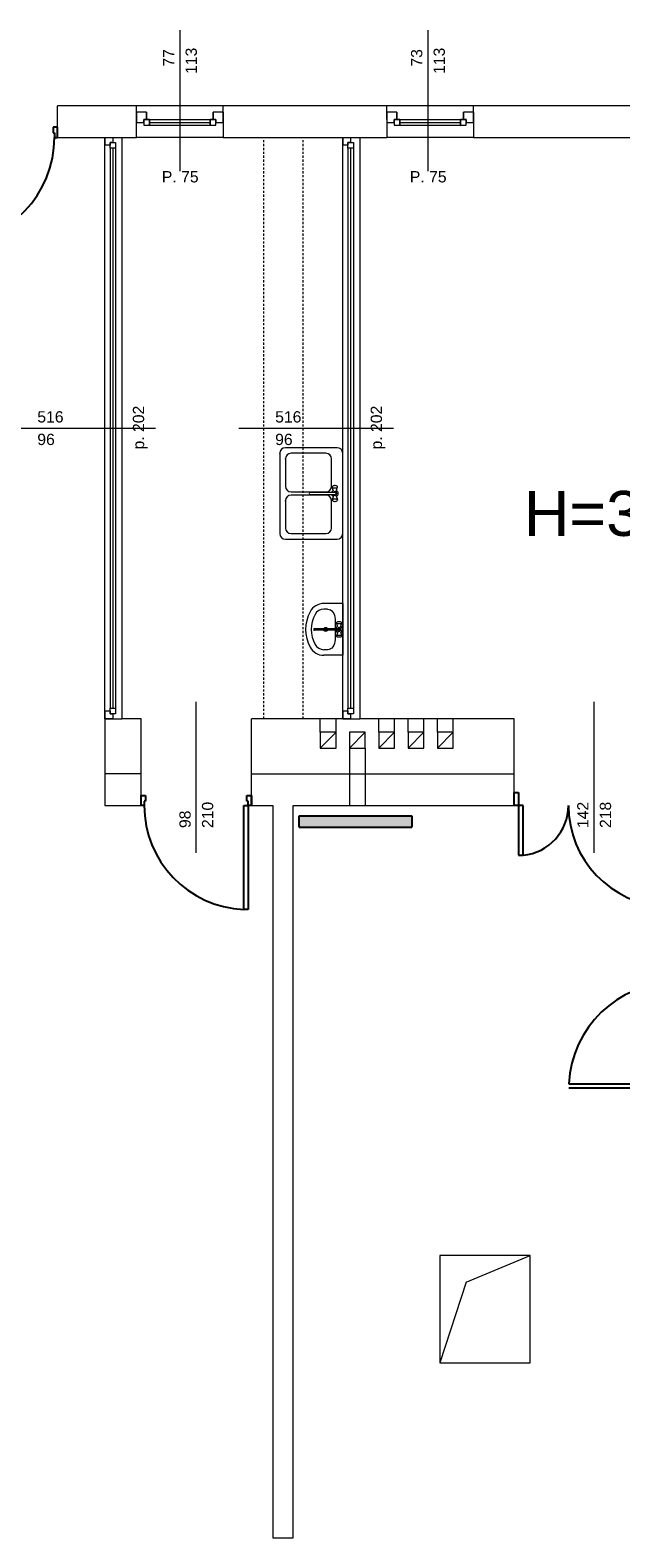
# Model space of a CAD drawing. Header units: millimetres. Extents: x 12683 to 90307, y 30842 to 62253.
# Tile 102 of 152: x 47999 to 48523, y 50806 to 52144. Entities that reach past the tile are written whole.
import ezdxf

# ---------------------------------------------------------------- set-up
doc = ezdxf.new("R2010")
doc.units = ezdxf.units.MM
doc.header["$LTSCALE"] = 0.6
doc.linetypes.add('CIEPLA', pattern=[5.7625, 3.175, -2.5875])
doc.layers.add('zzz_podklady_drzwi', color=252, linetype='Continuous')
doc.layers.add('zzz_podklady_grzejniki_ist', color=252, linetype='Continuous')
for name, color, linetype, lineweight in [('zzz_podklady_drzwi_opisy', 252, 'Continuous', 15), ('zzz_podklady_konstrukcja', 252, 'CIEPLA', 15), ('zzz_podklady_opisy', 252, 'Continuous', 15), ('zzz_podklady_sciany', 252, 'Continuous', 15)]:
    doc.layers.add(name, color=color, linetype=linetype, lineweight=lineweight)
doc.styles.add('GENERATED_STYLE_1', font='ARIAL.TTF')

msp = doc.modelspace()

# ---------------------------------------------------------------- hatches: boundary and pattern name
at = {"layer": 'zzz_podklady_grzejniki_ist'}
msp.add_hatch(color=256, dxfattribs=at).paths.add_polyline_path([(48337.9, 51436.4), (48337.9, 51446.4), (48237.9, 51446.4), (48237.9, 51436.4)], flags=0)

# ---------------------------------------------------------------- linework, layer by layer
at = {"layer": 'zzz_podklady_drzwi'}
for p, q in [((48023.6, 52057.5), (48019.6, 52057.5)), ((48019.6, 52057.5), (48019.6, 52052.5)), ((48023.6, 52048.5), (48023.6, 52057.5)), ((48023.6, 52048.5), (48023.6, 52057.5)), ((48023.6, 52048.5), (48023.6, 52057.5)), ((48019.6, 52052.5), (48020.8, 52052.5)), ((48020.8, 52052.5), (48020.8, 52048.5)), ((48020.8, 52048.5), (48023.6, 52048.5)), ((48428.6, 51455.5), (48428.6, 51467)), ((48428.6, 51467), (48432.6, 51467)), ((48428.6, 51455.5), (48428.6, 51467)), ((48428.6, 51455.5), (48428.6, 51467)), ((48432.6, 51467), (48432.6, 51455.5)), ((48097.6, 51455.5), (48097.6, 51464.5)), ((48097.6, 51464.5), (48101.6, 51464.5)), ((48097.6, 51455.5), (48097.6, 51464.5)), ((48097.6, 51455.5), (48097.6, 51464.5)), ((48100.4, 51455.5), (48097.6, 51455.5)), ((48101.6, 51459.5), (48100.4, 51459.5)), ((48100.4, 51459.5), (48100.4, 51455.5)), ((48101.6, 51464.5), (48101.6, 51459.5)), ((48188.8, 51363.1), (48188.8, 51455.5)), ((48188.8, 51455.5), (48192.8, 51455.5)), ((48191.6, 51459.5), (48191.6, 51464.5)), ((48191.6, 51464.5), (48195.6, 51464.5)), ((48192.8, 51459.5), (48191.6, 51459.5)), ((48192.8, 51455.5), (48192.8, 51459.5)), ((48195.6, 51455.5), (48192.8, 51455.5)), ((48192.8, 51455.5), (48192.8, 51363.1)), ((48195.6, 51455.5), (48195.6, 51464.5)), ((48195.6, 51464.5), (48195.6, 51455.5)), ((48195.6, 51455.5), (48195.6, 51464.5)), ((48432.6, 51455.5), (48428.6, 51455.5)), ((48432.6, 51455.5), (48432.6, 51411.3)), ((48436.6, 51455.5), (48432.6, 51455.5)), ((48436.6, 51411.3), (48436.6, 51455.5)), ((48432.6, 51411.3), (48436.6, 51411.3)), ((48192.8, 51363.1), (48188.8, 51363.1)), ((48477.2, 51208.6), (48570.6, 51208.6)), ((48570.6, 51204.6), (48477.2, 51204.6))]:
    msp.add_line(p, q, dxfattribs=at)
for centre, radius, start, end in [((47926.4, 52048.5), 94.4, 272.4285, 0), ((48192.8, 51455.5), 92.4, 180, 267.5189), ((48432.6, 51455.5), 44.2, 275.1687, 0), ((48566.6, 51455.5), 89.8, 180, 267.449), ((48570.6, 51204.6), 93.4, 90, 177.5455)]:
    msp.add_arc(centre, radius, start, end, dxfattribs=at)
at = {"layer": 'zzz_podklady_drzwi_opisy'}
for p, q in [((48132.1, 52143.7), (48132.1, 52018.5)), ((48352.1, 52143.7), (48352.1, 52018.5)), ((48146.6, 51413.4), (48146.6, 51547.5)), ((48499.6, 51413.4), (48499.6, 51547.5))]:
    msp.add_line(p, q, dxfattribs=at)
at = {"layer": 'zzz_podklady_grzejniki_ist'}
for p, q in [((48237.9, 51436.4), (48237.9, 51446.4)), ((48237.9, 51446.4), (48337.9, 51446.4)), ((48337.9, 51446.4), (48337.9, 51436.4)), ((48237.9, 51436.4), (48337.9, 51436.4))]:
    msp.add_line(p, q, dxfattribs=at)
at = {"layer": 'zzz_podklady_konstrukcja'}
for p, q in [((48206.6, 51532.5), (48206.6, 52048.5)), ((48241.6, 51532.5), (48241.6, 52048.5))]:
    msp.add_line(p, q, dxfattribs=at)
at = {"layer": 'zzz_podklady_sciany'}
for p, q in [((48023.6, 52048.5), (48023.6, 52076.5)), ((48093.6, 52076.5), (48023.6, 52076.5)), ((48093.6, 52048.5), (48093.6, 52076.5)), ((48170.6, 52076.5), (48093.6, 52076.5)), ((48093.6, 52070.8), (48093.6, 52061.8)), ((48102.6, 52070.8), (48093.6, 52070.8)), ((48093.6, 52070.8), (48093.6, 52061.8)), ((48093.6, 52070.8), (48093.6, 52061.8)), ((48102.6, 52064.3), (48102.6, 52070.8)), ((48102.6, 52070.8), (48102.6, 52064.3)), ((48170.6, 52070.8), (48161.6, 52070.8)), ((48161.6, 52070.8), (48161.6, 52064.3)), ((48161.6, 52064.3), (48161.6, 52070.8)), ((48315.6, 52076.5), (48170.6, 52076.5)), ((48170.6, 52064.5), (48170.6, 52076.5)), ((48170.6, 52070.8), (48170.6, 52061.8)), ((48170.6, 52061.8), (48170.6, 52070.8)), ((48170.6, 52070.8), (48170.6, 52061.8)), ((48315.6, 52064.5), (48315.6, 52076.5)), ((48392.6, 52076.5), (48315.6, 52076.5)), ((48315.6, 52070.8), (48315.6, 52061.8)), ((48324.6, 52070.8), (48315.6, 52070.8)), ((48315.6, 52070.8), (48315.6, 52061.8)), ((48315.6, 52070.8), (48315.6, 52061.8)), ((48324.6, 52064.3), (48324.6, 52070.8)), ((48324.6, 52070.8), (48324.6, 52064.3)), ((48392.6, 52070.8), (48383.6, 52070.8)), ((48383.6, 52070.8), (48383.6, 52064.3)), ((48383.6, 52064.3), (48383.6, 52070.8)), ((49062.1, 52076.5), (48392.6, 52076.5)), ((48392.6, 52064.5), (48392.6, 52076.5)), ((48392.6, 52070.8), (48392.6, 52061.8)), ((48392.6, 52061.8), (48392.6, 52070.8)), ((48392.6, 52070.8), (48392.6, 52061.8)), ((48093.6, 52061.8), (48100.1, 52061.8)), ((48100.1, 52061.8), (48100.1, 52064.3)), ((48100.1, 52064.3), (48102.6, 52064.3)), ((48105.1, 52064.3), (48100.1, 52064.3)), ((48100.1, 52064.3), (48100.1, 52059.3)), ((48100.1, 52059.3), (48105.1, 52059.3)), ((48102.6, 52064.3), (48105.1, 52064.3)), ((48105.1, 52064.3), (48159.1, 52064.3)), ((48105.1, 52059.3), (48105.1, 52064.3)), ((48105.1, 52064.3), (48105.1, 52059.3)), ((48105.1, 52061.8), (48159.1, 52061.8)), ((48105.1, 52059.3), (48159.1, 52059.3)), ((48105.1, 52059.3), (48159.1, 52059.3)), ((48105.1, 52059.3), (48159.1, 52059.3)), ((48164.1, 52064.3), (48159.1, 52064.3)), ((48159.1, 52064.3), (48159.1, 52059.3)), ((48159.1, 52059.3), (48159.1, 52064.3)), ((48159.1, 52064.3), (48161.6, 52064.3)), ((48159.1, 52059.3), (48164.1, 52059.3)), ((48161.6, 52064.3), (48164.1, 52064.3)), ((48164.1, 52064.3), (48164.1, 52061.8)), ((48164.1, 52059.3), (48164.1, 52064.3)), ((48164.1, 52061.8), (48170.6, 52061.8)), ((48170.6, 52064.5), (48170.6, 52048.5)), ((48315.6, 52064.5), (48315.6, 52048.5)), ((48315.6, 52061.8), (48322.1, 52061.8)), ((48322.1, 52061.8), (48322.1, 52064.3)), ((48322.1, 52064.3), (48324.6, 52064.3)), ((48327.1, 52064.3), (48322.1, 52064.3)), ((48322.1, 52064.3), (48322.1, 52059.3)), ((48322.1, 52059.3), (48327.1, 52059.3)), ((48324.6, 52064.3), (48327.1, 52064.3)), ((48327.1, 52064.3), (48381.1, 52064.3)), ((48327.1, 52059.3), (48327.1, 52064.3)), ((48327.1, 52064.3), (48327.1, 52059.3)), ((48327.1, 52061.8), (48381.1, 52061.8)), ((48327.1, 52059.3), (48381.1, 52059.3)), ((48327.1, 52059.3), (48381.1, 52059.3)), ((48327.1, 52059.3), (48381.1, 52059.3)), ((48386.1, 52064.3), (48381.1, 52064.3)), ((48381.1, 52064.3), (48381.1, 52059.3)), ((48381.1, 52059.3), (48381.1, 52064.3)), ((48381.1, 52064.3), (48383.6, 52064.3)), ((48381.1, 52059.3), (48386.1, 52059.3)), ((48383.6, 52064.3), (48386.1, 52064.3)), ((48386.1, 52064.3), (48386.1, 52061.8)), ((48386.1, 52059.3), (48386.1, 52064.3)), ((48386.1, 52061.8), (48392.6, 52061.8)), ((48392.6, 52064.5), (48392.6, 52048.5)), ((48023.6, 52048.5), (48065.6, 52048.5)), ((48065.6, 52048.5), (48072.6, 52048.5)), ((48065.6, 52048.5), (48065.6, 51532.5)), ((48065.6, 52048.5), (48072.6, 52048.5)), ((48065.6, 52048.5), (48072.6, 52048.5)), ((48072.6, 52048.5), (48080.6, 52048.5)), ((48080.6, 52048.5), (48093.6, 52048.5)), ((48080.6, 52048.5), (48080.6, 51532.5)), ((48170.6, 52048.5), (48093.6, 52048.5)), ((48170.6, 52048.5), (48276.6, 52048.5)), ((48276.6, 52048.5), (48283.6, 52048.5)), ((48276.6, 52048.5), (48276.6, 51532.5)), ((48276.6, 52048.5), (48283.6, 52048.5)), ((48276.6, 52048.5), (48283.6, 52048.5)), ((48283.6, 52048.5), (48291.6, 52048.5)), ((48291.6, 52048.5), (48315.6, 52048.5)), ((48291.6, 52048.5), (48291.6, 51532.5)), ((48392.6, 52048.5), (48315.6, 52048.5)), ((48392.6, 52048.5), (48797.6, 52048.5)), ((48220.7, 51768.1), (48220.7, 51696.8)), ((48225.7, 51763.1), (48225.7, 51738.9)), ((48261.6, 51768.1), (48230.7, 51768.1)), ((48266.6, 51738.9), (48266.6, 51763.1)), ((48230.7, 51733.9), (48261.6, 51733.9)), ((48269.7, 51733.2), (48247.7, 51733.2)), ((48267.3, 51738.5), (48267.2, 51738.2)), ((48267.2, 51738.2), (48267.3, 51737.9)), ((48268.4, 51734.4), (48267.2, 51738.2)), ((48267.3, 51738.5), (48267.7, 51739)), ((48267.3, 51737.9), (48267.7, 51737.6)), ((48268.1, 51739.2), (48267.7, 51739)), ((48267.7, 51737.6), (48268.4, 51737.5)), ((48268.6, 51739.3), (48268.1, 51739.2)), ((48268.4, 51737.5), (48269.2, 51737.4)), ((48269.2, 51739.4), (48268.6, 51739.3)), ((48225.7, 51725.9), (48225.7, 51701.8)), ((48261.6, 51730.9), (48230.7, 51730.9)), ((48247.7, 51731.6), (48269.7, 51731.6)), ((48266.6, 51701.8), (48266.6, 51725.9)), ((48268.4, 51730.4), (48267.2, 51726.7)), ((48267.3, 51726.9), (48267.2, 51726.7)), ((48267.2, 51726.7), (48267.3, 51726.4)), ((48267.7, 51727.2), (48267.3, 51726.9)), ((48267.3, 51726.4), (48267.7, 51725.9)), ((48268.4, 51727.4), (48267.7, 51727.2)), ((48267.7, 51725.9), (48268.1, 51725.7)), ((48268.1, 51725.7), (48268.6, 51725.5)), ((48269.2, 51727.5), (48268.4, 51727.4)), ((48268.6, 51725.5), (48269.2, 51725.4)), ((48230.7, 51696.8), (48261.6, 51696.8)), ((48263.1, 51629.8), (48259.8, 51629.8)), ((48269.8, 51620.9), (48269.8, 51602.7)), ((48269.8, 51602.7), (48269.8, 51602.7)), ((48263.1, 51593.8), (48259.8, 51593.8)), ((48065.6, 51532.5), (48072.6, 51532.5)), ((48065.6, 51532.5), (48065.6, 51455.5)), ((48072.6, 51532.5), (48065.6, 51532.5)), ((48065.6, 51532.5), (48072.6, 51532.5)), ((48072.6, 51532.5), (48080.6, 51532.5)), ((48097.6, 51532.5), (48080.6, 51532.5)), ((48097.6, 51455.5), (48097.6, 51532.5)), ((48195.6, 51455.5), (48195.6, 51532.5)), ((48276.6, 51532.5), (48195.6, 51532.5)), ((48256.6, 51520.5), (48256.6, 51532.5)), ((48270.6, 51520.5), (48270.6, 51532.5)), ((48276.6, 51532.5), (48283.6, 51532.5)), ((48283.6, 51532.5), (48276.6, 51532.5)), ((48276.6, 51532.5), (48283.6, 51532.5)), ((48283.6, 51532.5), (48291.6, 51532.5)), ((48428.6, 51532.5), (48291.6, 51532.5)), ((48308.6, 51520.5), (48308.6, 51532.5)), ((48322.6, 51520.5), (48322.6, 51532.5)), ((48334.6, 51520.5), (48334.6, 51532.5)), ((48348.6, 51520.5), (48348.6, 51532.5)), ((48360.6, 51520.5), (48360.6, 51532.5)), ((48374.6, 51520.5), (48374.6, 51532.5)), ((48428.6, 51455.5), (48428.6, 51532.5)), ((48270.6, 51520.5), (48256.6, 51506.5)), ((48296.6, 51520.5), (48282.6, 51506.5)), ((48322.6, 51520.5), (48308.6, 51506.5)), ((48348.6, 51520.5), (48334.6, 51506.5)), ((48374.6, 51520.5), (48360.6, 51506.5)), ((48282.6, 51506.5), (48282.6, 51455.5)), ((48296.6, 51506.5), (48296.6, 51455.5)), ((48097, 51483.5), (48065.6, 51483.5)), ((48195.6, 51483.5), (48428.6, 51483.5)), ((48065.6, 51455.5), (48097.6, 51455.5)), ((48195.6, 51455.5), (48214.6, 51455.5)), ((48214.6, 51455.5), (48214.6, 50805.5)), ((48232.6, 51455.5), (48428.6, 51455.5)), ((48232.6, 50805.5), (48232.6, 51455.5)), ((48362.8, 51056), (48362.8, 50961)), ((48442.8, 51056), (48362.8, 51056)), ((48386.2, 51032.6), (48442.8, 51056)), ((48442.8, 50961), (48442.8, 51056)), ((48386.2, 51032.6), (48362.8, 50961)), ((48362.8, 50961), (48442.8, 50961)), ((48214.6, 50805.5), (48232.6, 50805.5))]:
    msp.add_line(p, q, dxfattribs=at)
at = {"layer": 'zzz_podklady_sciany', "flags": 128}
for points in [[(48270.6, 51520.5), (48256.6, 51520.5), (48256.6, 51506.5), (48270.6, 51506.5)], [(48296.6, 51520.5), (48282.6, 51520.5), (48282.6, 51506.5), (48296.6, 51506.5)], [(48322.6, 51520.5), (48308.6, 51520.5), (48308.6, 51506.5), (48322.6, 51506.5)], [(48348.6, 51520.5), (48334.6, 51520.5), (48334.6, 51506.5), (48348.6, 51506.5)], [(48374.6, 51520.5), (48360.6, 51520.5), (48360.6, 51506.5), (48374.6, 51506.5)]]:
    msp.add_lwpolyline(points, close=True, dxfattribs=at)
at = {"layer": 'zzz_podklady_sciany'}
msp.add_circle((48261.4, 51611.8), 1.75, dxfattribs=at)
for centre, radius, start, end in [((48225.7, 51768.1), 5, 90, 180), ((48230.7, 51763.1), 5, 90, 180), ((48261.6, 51763.1), 5, 0, 90), ((48230.7, 51738.9), 5, 180, 270), ((48247.7, 51732.4), 0.788, 90, 270), ((48261.6, 51738.9), 5, 270, 0), ((48269.6, 51732.4), 3, 117.9765, 164.7747), ((48230.7, 51725.9), 5, 90, 180), ((48261.6, 51725.9), 5, 0, 90), ((48269.6, 51732.4), 3, 195.2253, 242.0235), ((48225.7, 51696.8), 5, 180, 270), ((48230.7, 51701.8), 5, 180, 270), ((48261.6, 51701.8), 5, 270, 0), ((48276.6, 51611.8), 33, 151.5254, 208.4746), ((48259.8, 51620.9), 13.9, 90, 151.5254), ((48259.8, 51620.9), 8.89, 90, 151.5254), ((48276.6, 51611.8), 28, 151.5254, 208.4746), ((48251.4, 51611.8), 0.788, 90, 270), ((48259.8, 51602.7), 13.9, 208.4746, 270), ((48259.8, 51602.7), 8.89, 208.4746, 270)]:
    msp.add_arc(centre, radius, start, end, dxfattribs=at)
at = {"layer": 'zzz_podklady_sciany', "extrusion": (0, 0, -1)}
for centre, major_axis, start_param, end_param in [((48263.1, 51620.9), (0, -8.89), 3.141593, 4.712389), ((48263.1, 51602.7), (0, 8.89), 1.570796, 3.141593)]:
    msp.add_ellipse(centre, major_axis=major_axis, ratio=0.750558, start_param=start_param, end_param=end_param, dxfattribs=at)
at = {"layer": 'zzz_podklady_sciany'}
for p in [(48220.7, 51768.1), (48225.7, 51763.1), (48225.7, 51725.9)]:
    msp.add_point(p, dxfattribs=at)

# ---------------------------------------------------------------- texts
at = {"layer": 'zzz_podklady_drzwi_opisy', "char_height": 10, "attachment_point": 7, "rotation": 90, "style": 'GENERATED_STYLE_1'}
for s, insert in [('{77}', (48127.1, 52111.3)), ('{113}', (48147.3, 52104.8)), ('{73}', (48347.3, 52111.3)), ('{113}', (48367.3, 52104.8)), ('{p. 202}', (48103.4, 51771.5)), ('{p. 202}', (48314.4, 51771.5)), ('{210}', (48161.8, 51435.5)), ('{142}', (48494.6, 51435.5)), ('{218}', (48514.8, 51435.5)), ('{98}', (48141.8, 51435.5))]:
    msp.add_mtext(s, dxfattribs=dict(at, insert=insert))
at = {"layer": 'zzz_podklady_drzwi_opisy', "char_height": 10, "attachment_point": 7, "style": 'GENERATED_STYLE_1'}
for s, insert in [('{P. 75}', (48116.1, 52008.4)), ('{P. 75}', (48336.1, 52008.4)), ('{516}', (48005.6, 51795.3)), ('{516}', (48216.6, 51795.3)), ('{96}', (48005.6, 51775.3)), ('{96}', (48216.6, 51775.3))]:
    msp.add_mtext(s, dxfattribs=dict(at, insert=insert))
at = {"layer": 'zzz_podklady_opisy', "insert": (48520.4, 51714.5), "char_height": 40, "attachment_point": 5, "style": 'GENERATED_STYLE_1'}
msp.add_mtext('{H=310}', dxfattribs=at)

# ---------------------------------------------------------------- next in the draw order: wipeouts: each hides what was drawn before it
at = {"ltscale": 19983.279713}
for points in [[(48075.1, 51542), (48070.1, 51542), (48070.1, 51539.5), (48065.6, 51539.5), (48065.6, 52041.5), (48070.1, 52041.5), (48070.1, 52039), (48075.1, 52039)], [(48286.1, 51542), (48281.1, 51542), (48281.1, 51539.5), (48276.6, 51539.5), (48276.6, 52041.5), (48281.1, 52041.5), (48281.1, 52039), (48286.1, 52039)]]:
    msp.add_wipeout(points, dxfattribs=at).dxf.layer = 'zzz_podklady_sciany'

# ---------------------------------------------------------------- next in the draw order: linework, layer by layer
at = {"layer": 'zzz_podklady_drzwi_opisy'}
for p, q in [((47973.4, 51790.5), (48110.6, 51790.5)), ((48184.4, 51790.5), (48321.6, 51790.5))]:
    msp.add_line(p, q, dxfattribs=at)
at = {"layer": 'zzz_podklady_sciany'}
for p, q in [((48065.6, 52041.5), (48065.6, 52048.5)), ((48070.1, 52041.5), (48065.6, 52041.5)), ((48065.6, 51539.5), (48065.6, 52041.5)), ((48072.6, 52044), (48070.1, 52044)), ((48070.1, 52044), (48070.1, 52041.5)), ((48070.1, 52039), (48070.1, 52044)), ((48070.1, 52044), (48075.1, 52044)), ((48072.6, 52048.5), (48072.6, 52044)), ((48075.1, 52044), (48075.1, 52039)), ((48276.6, 52041.5), (48276.6, 52048.5)), ((48281.1, 52041.5), (48276.6, 52041.5)), ((48276.6, 51539.5), (48276.6, 52041.5)), ((48283.6, 52044), (48281.1, 52044)), ((48281.1, 52044), (48281.1, 52041.5)), ((48281.1, 52039), (48281.1, 52044)), ((48281.1, 52044), (48286.1, 52044)), ((48283.6, 52048.5), (48283.6, 52044)), ((48286.1, 52044), (48286.1, 52039)), ((48070.1, 52039), (48070.1, 51542)), ((48075.1, 52039), (48070.1, 52039)), ((48072.6, 52039), (48072.6, 51542)), ((48075.1, 52039), (48075.1, 51542)), ((48075.1, 52039), (48075.1, 51542)), ((48281.1, 52039), (48281.1, 51542)), ((48286.1, 52039), (48281.1, 52039)), ((48283.6, 52039), (48283.6, 51542)), ((48286.1, 52039), (48286.1, 51542)), ((48286.1, 52039), (48286.1, 51542)), ((48271.6, 51773.1), (48225.7, 51773.1)), ((48276.6, 51696.8), (48276.6, 51768.1)), ((48269.9, 51739.4), (48269.2, 51739.4)), ((48269.2, 51737.4), (48270, 51737.4)), ((48270.6, 51739.3), (48269.9, 51739.4)), ((48270, 51737.4), (48270.8, 51737.5)), ((48271.1, 51739.2), (48270.6, 51739.3)), ((48270.8, 51734.4), (48272, 51738.2)), ((48270.8, 51737.5), (48271.4, 51737.6)), ((48271.5, 51739), (48271.1, 51739.2)), ((48271.4, 51737.6), (48271.8, 51737.9)), ((48271.8, 51738.5), (48271.5, 51739)), ((48272, 51738.2), (48271.8, 51738.5)), ((48271.8, 51737.9), (48272, 51738.2)), ((48270, 51727.5), (48269.2, 51727.5)), ((48269.2, 51725.4), (48269.9, 51725.4)), ((48269.9, 51725.4), (48270.6, 51725.5)), ((48270.8, 51727.4), (48270, 51727.5)), ((48270.6, 51725.5), (48271.1, 51725.7)), ((48270.8, 51730.4), (48272, 51726.7)), ((48271.4, 51727.2), (48270.8, 51727.4)), ((48271.1, 51725.7), (48271.5, 51725.9)), ((48271.8, 51726.9), (48271.4, 51727.2)), ((48271.8, 51726.4), (48271.5, 51725.9)), ((48272, 51726.7), (48271.8, 51726.9)), ((48271.8, 51726.4), (48272, 51726.7)), ((48225.7, 51691.8), (48271.6, 51691.8)), ((48276.6, 51634.8), (48259.8, 51634.8)), ((48276.6, 51634.8), (48276.6, 51588.8)), ((48251.4, 51612.6), (48273.5, 51612.6)), ((48270.9, 51617.5), (48271.1, 51617.8)), ((48271.1, 51617.3), (48270.9, 51617.5)), ((48272.1, 51613.8), (48270.9, 51617.5)), ((48271.1, 51617.8), (48271.4, 51618.3)), ((48271.5, 51617), (48271.1, 51617.3)), ((48271.4, 51618.3), (48271.8, 51618.5)), ((48272.1, 51616.8), (48271.5, 51617)), ((48271.8, 51618.5), (48272.3, 51618.7)), ((48272.9, 51616.7), (48272.1, 51616.8)), ((48272.3, 51618.7), (48273, 51618.8)), ((48273.7, 51616.7), (48272.9, 51616.7)), ((48273, 51618.8), (48273.7, 51618.8)), ((48273.7, 51618.8), (48274.3, 51618.7)), ((48274.5, 51616.8), (48273.7, 51616.7)), ((48274.3, 51618.7), (48274.8, 51618.5)), ((48274.5, 51613.8), (48275.7, 51617.5)), ((48275.2, 51617), (48274.5, 51616.8)), ((48274.8, 51618.5), (48275.2, 51618.3)), ((48275.6, 51617.8), (48275.2, 51618.3)), ((48275.6, 51617.3), (48275.2, 51617)), ((48275.6, 51617.8), (48275.7, 51617.5)), ((48275.7, 51617.5), (48275.6, 51617.3)), ((48273.5, 51611), (48251.4, 51611)), ((48272.1, 51609.8), (48270.9, 51606)), ((48270.9, 51606), (48271.1, 51606.3)), ((48271.1, 51605.7), (48270.9, 51606)), ((48271.1, 51606.3), (48271.5, 51606.6)), ((48271.1, 51605.7), (48271.4, 51605.2)), ((48271.8, 51605), (48271.4, 51605.2)), ((48271.5, 51606.6), (48272.1, 51606.7)), ((48272.3, 51604.9), (48271.8, 51605)), ((48272.1, 51606.7), (48272.9, 51606.8)), ((48273, 51604.8), (48272.3, 51604.9)), ((48272.9, 51606.8), (48273.7, 51606.8)), ((48273.7, 51604.8), (48273, 51604.8)), ((48273.7, 51606.8), (48274.5, 51606.7)), ((48274.3, 51604.9), (48273.7, 51604.8)), ((48274.8, 51605), (48274.3, 51604.9)), ((48274.5, 51609.8), (48275.7, 51606)), ((48274.5, 51606.7), (48275.2, 51606.6)), ((48275.2, 51605.2), (48274.8, 51605)), ((48275.2, 51606.6), (48275.6, 51606.3)), ((48275.6, 51605.7), (48275.2, 51605.2)), ((48275.6, 51606.3), (48275.7, 51606)), ((48275.7, 51606), (48275.6, 51605.7)), ((48276.6, 51588.8), (48259.8, 51588.8)), ((48065.6, 51532.5), (48065.6, 51539.5)), ((48065.6, 51539.5), (48070.1, 51539.5)), ((48070.1, 51537), (48070.1, 51542)), ((48070.1, 51542), (48075.1, 51542)), ((48070.1, 51539.5), (48070.1, 51537)), ((48070.1, 51537), (48072.6, 51537)), ((48075.1, 51537), (48070.1, 51537)), ((48072.6, 51537), (48072.6, 51532.5)), ((48075.1, 51542), (48075.1, 51537)), ((48276.6, 51532.5), (48276.6, 51539.5)), ((48276.6, 51539.5), (48281.1, 51539.5)), ((48281.1, 51537), (48281.1, 51542)), ((48281.1, 51542), (48286.1, 51542)), ((48281.1, 51539.5), (48281.1, 51537)), ((48281.1, 51537), (48283.6, 51537)), ((48286.1, 51537), (48281.1, 51537)), ((48283.6, 51537), (48283.6, 51532.5)), ((48286.1, 51542), (48286.1, 51537))]:
    msp.add_line(p, q, dxfattribs=at)
for centre, radius, start, end in [((48271.6, 51768.1), 5, 0, 90), ((48269.6, 51732.4), 1.68, 208.0549, 151.9451), ((48269.6, 51732.4), 0.8, 280, 80), ((48269.6, 51732.4), 3, 297.9765, 62.0235), ((48271.6, 51696.8), 5, 270, 0), ((48273.3, 51611.8), 3, 117.9765, 164.7747), ((48273.3, 51611.8), 1.68, 208.0549, 151.9451), ((48273.3, 51611.8), 0.8, 280, 80), ((48273.3, 51611.8), 3, 297.9765, 62.0235), ((48273.3, 51611.8), 3, 195.2253, 242.0235)]:
    msp.add_arc(centre, radius, start, end, dxfattribs=at)

doc.saveas('drawing.dxf')
